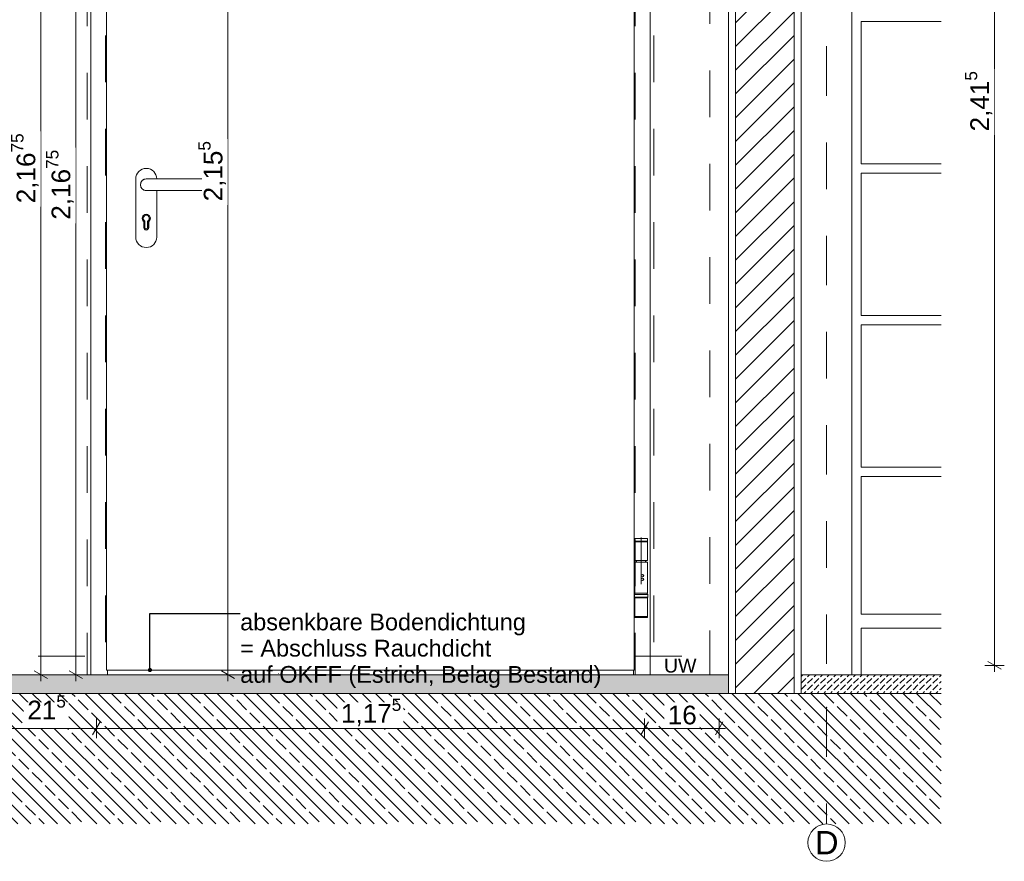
# Model space of a CAD drawing. Header units: metres. Extents: x -0.29 to 8.94, y -1.97 to 1.73.
# Tile 25 of 44: x 3.46 to 5.57, y -1.97 to -0.17. Entities that reach past the tile are written whole.
import ezdxf

# ---------------------------------------------------------------- set-up
doc = ezdxf.new("R2010")
doc.units = ezdxf.units.M
doc.header["$MEASUREMENT"] = 0
for name, pattern in [('MITTE2', [0.028575, 0.01905, -0.003175, 0.003175, -0.003175]), ('Strichlinie doppelt', [0.109361, 0.052917, -0.021167, 0.014111, -0.021167]), ('Strichlinie eng', [0.023, 0.015, -0.008]), ('Wipeout_Contour', [1, 0, -1])]:
    doc.linetypes.add(name, pattern=pattern)
for name, color, linetype in [('152 - Bemaßung_ Beschriftung.Ausbau', 7, 'Continuous'), ('451 - Universal.Achsen Raster', 7, 'Continuous'), ('603 - Struktur.Bodenplatte_ Decke Roh', 7, 'Continuous'), ('605 - Struktur.Wand Innen', 7, 'Continuous'), ('650 - Abdeckung.Fußboden Aufbau', 7, 'Continuous'), ('701 - Einrichtung.Möbel', 7, 'Continuous'), ('Neubau_152 - Bemaßung_ Beschriftung.Ausbau', 7, 'Continuous'), ('Neubau_301 - Elemente.Linie', 7, 'Continuous'), ('Neubau_302 - Elemente.Schraffur', 7, 'Continuous'), ('Neubau_804 - HKLSE.Elektrik', 7, 'Continuous')]:
    doc.layers.add(name, color=color, linetype=linetype)
doc.styles.add('ERSTELLTER_STIL_1', font='txt')
doc.dimstyles.new('ERSTELLTER_STIL__3', dxfattribs={"dimtxt": 0.04, "dimasz": 0.02128, "dimexe": 0.18, "dimexo": 0.0625, "dimgap": 0, "dimtad": 1, "dimtih": 1, "dimtoh": 1, "dimzin": 0, "dimdsep": 46, "dimtxsty": 'ERSTELLTER_STIL_1', "dimblk": 'ARROWHEAD_2', "dimblk1": 'ARROWHEAD_2', "dimblk2": 'ARROWHEAD_2', "dimcen": 0.09, "dimse1": 1, "dimse2": 1, "dimclrd": 7, "dimclre": 7, "dimclrt": 7, "dimazin": 0, "dimtfac": 1, "dimtdec": 4, "dimtmove": 0, "dimatfit": 3, "dimfxl": 1, "dimtolj": 1, "dimtzin": 0, "dimarcsym": 0})
doc.dimstyles.new('ERSTELLTER_STIL__4', dxfattribs={"dimtxt": 0.04, "dimasz": 0.02128, "dimexe": 0.18, "dimexo": 0.0625, "dimgap": 0, "dimtad": 1, "dimzin": 0, "dimdsep": 46, "dimtxsty": 'ERSTELLTER_STIL_1', "dimblk": 'ARROWHEAD_2', "dimblk1": 'ARROWHEAD_2', "dimblk2": 'ARROWHEAD_2', "dimcen": 0.09, "dimse1": 1, "dimse2": 1, "dimclrd": 7, "dimclre": 7, "dimclrt": 7, "dimazin": 0, "dimtfac": 1, "dimtdec": 4, "dimtmove": 0, "dimatfit": 3, "dimfxl": 1, "dimtolj": 1, "dimtzin": 0, "dimarcsym": 0})
doc.dimstyles.new('ERSTELLTER_STIL__7', dxfattribs={"dimtxt": 0.18, "dimasz": 0.01824, "dimexe": 0.18, "dimexo": 0.0625, "dimgap": 0, "dimtad": 0, "dimtih": 1, "dimtoh": 1, "dimdec": 4, "dimzin": 0, "dimdsep": 46, "dimcen": 0.09, "dimadec": 0, "dimazin": 0, "dimtfac": 1, "dimtdec": 4, "dimtmove": 0, "dimatfit": 3, "dimldrblk": 'ARROWHEAD_11', "dimfxl": 1, "dimtolj": 1, "dimtzin": 0, "dimarcsym": 0})
pattern_1 = [(45, (-3.107661, 1.650449), (-0.014142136, 0.014142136), [0.015, -0.005]), (45, (-3.107661, 1.66459), (-0.014142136, 0.014142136), [0.015, -0.005])]

# ---------------------------------------------------------------- blocks, each defined once
blk = doc.blocks.new('*D23', base_point=(-3.1077, 1.6504))
at = {"layer": '152 - Bemaßung_ Beschriftung.Ausbau', "color": 7, "linetype": 'Continuous', "lineweight": 5}
for p, q in [((3.4123, -1.7056), (3.4123, -1.6636)), ((3.6273, -1.7056), (3.6273, -1.6636)), ((3.4204, -1.6706), (3.4042, -1.6986)), ((3.4123, -1.6846), (3.6273, -1.6846)), ((3.6354, -1.6706), (3.6192, -1.6986))]:
    blk.add_line(p, q, dxfattribs=at)
at = {"color": 254, "linetype": 'Wipeout_Contour', "lineweight": 0, "ltscale": 15.704492}
blk.add_wipeout([(3.4719, -1.6841), (3.5677, -1.6841), (3.5677, -1.6291), (3.4719, -1.6291)], dxfattribs=at).dxf.layer = '152 - Bemaßung_ Beschriftung.Ausbau'
at = {"layer": '152 - Bemaßung_ Beschriftung.Ausbau', "color": 7, "lineweight": 5, "insert": (3.4794, -1.677), "char_height": 0.04, "attachment_point": 7, "style": 'ERSTELLTER_STIL_1'}
blk.add_mtext('\\A1;{\\pql;\\fArial|b0|i0|c0|p38;21\\fArial|b0|i0|c0|p38;\\A1{\\H.66x;\\S5^  ;}}', dxfattribs=at)
blk = doc.blocks.new('ARROWHEAD_2')
at = {"color": 0, "linetype": 'Continuous', "lineweight": 0}
for p, q in [((0, 0), (-1, 0)), ((-0.378, -0.655), (0.378, 0.655))]:
    blk.add_line(p, q, dxfattribs=at)
blk = doc.blocks.new('*D24', base_point=(-3.1077, 1.6504))
at = {"layer": '152 - Bemaßung_ Beschriftung.Ausbau', "color": 7, "linetype": 'Continuous', "lineweight": 5}
for p, q in [((3.6273, -1.7056), (3.6273, -1.6636)), ((4.8023, -1.7056), (4.8023, -1.6636)), ((3.6354, -1.6706), (3.6192, -1.6986)), ((3.6273, -1.6846), (4.8023, -1.6846)), ((4.8104, -1.6706), (4.7942, -1.6986))]:
    blk.add_line(p, q, dxfattribs=at)
at = {"color": 254, "linetype": 'Wipeout_Contour', "lineweight": 0, "ltscale": 18.240669}
blk.add_wipeout([(4.1441, -1.6841), (4.2855, -1.6841), (4.2855, -1.6291), (4.1441, -1.6291)], dxfattribs=at).dxf.layer = '152 - Bemaßung_ Beschriftung.Ausbau'
at = {"layer": '152 - Bemaßung_ Beschriftung.Ausbau', "color": 7, "lineweight": 5, "insert": (4.1516, -1.6843), "char_height": 0.04, "attachment_point": 7, "style": 'ERSTELLTER_STIL_1'}
blk.add_mtext('\\A1;{\\pql;\\fArial|b0|i0|c0|p38;1,17\\fArial|b0|i0|c0|p38;\\A1{\\H.66x;\\S5^  ;}}', dxfattribs=at)
blk = doc.blocks.new('*D25', base_point=(-3.1077, 1.6504))
at = {"layer": '152 - Bemaßung_ Beschriftung.Ausbau', "color": 7, "linetype": 'Continuous', "lineweight": 5}
for p, q in [((4.8023, -1.7056), (4.8023, -1.6636)), ((4.9623, -1.7056), (4.9623, -1.6636)), ((4.8104, -1.6706), (4.7942, -1.6986)), ((4.8023, -1.6846), (4.9623, -1.6846)), ((4.9542, -1.6986), (4.9704, -1.6706)), ((4.9623, -1.6846), (4.976, -1.6846))]:
    blk.add_line(p, q, dxfattribs=at)
at = {"color": 254, "linetype": 'Wipeout_Contour', "lineweight": 0, "ltscale": 20.728024}
blk.add_wipeout([(4.8445, -1.6841), (4.9202, -1.6841), (4.9202, -1.6291), (4.8445, -1.6291)], dxfattribs=at).dxf.layer = '152 - Bemaßung_ Beschriftung.Ausbau'
at = {"layer": '152 - Bemaßung_ Beschriftung.Ausbau', "color": 7, "lineweight": 5, "insert": (4.852, -1.6766), "char_height": 0.04, "attachment_point": 7, "style": 'ERSTELLTER_STIL_1'}
blk.add_mtext('\\A1;{\\pql;\\fArial|b0|i0|c0|p38;16}', dxfattribs=at)
blk = doc.blocks.new('*D26', base_point=(-3.1077, 1.6504))
at = {"layer": '152 - Bemaßung_ Beschriftung.Ausbau', "color": 7, "linetype": 'Continuous', "lineweight": 5}
for p, q in [((3.6043, 0.5974), (3.5623, 0.5974)), ((3.5693, 0.6055), (3.5973, 0.5894)), ((3.5833, -1.5696), (3.5833, 0.5974)), ((3.5693, -1.5615), (3.5973, -1.5776)), ((3.6043, -1.5696), (3.5623, -1.5696)), ((3.5833, -1.5832), (3.5833, -1.5696))]:
    blk.add_line(p, q, dxfattribs=at)
at = {"color": 254, "linetype": 'Wipeout_Contour', "lineweight": 0, "ltscale": 14.52892}
blk.add_wipeout([(3.5828, 0.5114), (3.5828, 0.5969), (3.5278, 0.5969), (3.5278, 0.5114)], dxfattribs=at).dxf.layer = '152 - Bemaßung_ Beschriftung.Ausbau'
at = {"color": 254, "linetype": 'Wipeout_Contour', "lineweight": 0, "ltscale": 14.526065}
blk.add_wipeout([(3.5828, -0.602), (3.5828, -0.4405), (3.5278, -0.4405), (3.5278, -0.602)], dxfattribs=at).dxf.layer = '152 - Bemaßung_ Beschriftung.Ausbau'
at = {"layer": '152 - Bemaßung_ Beschriftung.Ausbau', "color": 7, "lineweight": 5, "char_height": 0.04, "attachment_point": 7, "rotation": 90, "style": 'ERSTELLTER_STIL_1'}
for s, insert in [('\\A1;{\\pql;\\fArial|b0|i0|c0|p38;4\\fArial|b0|i0|c0|p38;\\A1{\\H.66x;\\S25^  ;}}', (3.5758, 0.5189)), ('\\A1;{\\pql;\\fArial|b0|i0|c0|p38;2,16\\fArial|b0|i0|c0|p38;\\A1{\\H.66x;\\S75^  ;}}', (3.5831, -0.5945))]:
    blk.add_mtext(s, dxfattribs=dict(at, insert=insert))
blk = doc.blocks.new('*D30', base_point=(-3.1077, 1.6504))
at = {"layer": '152 - Bemaßung_ Beschriftung.Ausbau', "color": 7, "linetype": 'Continuous', "lineweight": 5}
for p, q in [((3.5293, 0.5974), (3.4873, 0.5974)), ((3.4943, 0.6055), (3.5223, 0.5894)), ((3.5083, -1.5696), (3.5083, 0.5974)), ((3.4943, -1.5615), (3.5223, -1.5776)), ((3.5293, -1.5696), (3.4873, -1.5696)), ((3.5083, -1.5832), (3.5083, -1.5696))]:
    blk.add_line(p, q, dxfattribs=at)
at = {"color": 254, "linetype": 'Wipeout_Contour', "lineweight": 0, "ltscale": 14.212288}
blk.add_wipeout([(3.5078, -0.5668), (3.5078, -0.4053), (3.4528, -0.4053), (3.4528, -0.5668)], dxfattribs=at).dxf.layer = '152 - Bemaßung_ Beschriftung.Ausbau'
at = {"layer": '152 - Bemaßung_ Beschriftung.Ausbau', "color": 7, "lineweight": 5, "insert": (3.5081, -0.5593), "char_height": 0.04, "attachment_point": 7, "rotation": 90, "style": 'ERSTELLTER_STIL_1'}
blk.add_mtext('\\A1;{\\pql;\\fArial|b0|i0|c0|p38;2,16\\fArial|b0|i0|c0|p38;\\A1{\\H.66x;\\S75^  ;}}', dxfattribs=at)
blk = doc.blocks.new('*D32', base_point=(-3.1077, 1.6504))
at = {"layer": '152 - Bemaßung_ Beschriftung.Ausbau', "color": 7, "linetype": 'Continuous', "lineweight": 5}
for p, q in [((3.2973, 1.2724), (3.2693, 1.2885)), ((3.2833, 1.2804), (3.2833, 1.2941)), ((3.3043, 1.2804), (3.2623, 1.2804)), ((3.2833, -1.5696), (3.2833, 1.2804)), ((3.2693, -1.5615), (3.2973, -1.5776)), ((3.3043, -1.5696), (3.2623, -1.5696)), ((3.2833, -1.5832), (3.2833, -1.5696))]:
    blk.add_line(p, q, dxfattribs=at)
at = {"color": 254, "linetype": 'Wipeout_Contour', "lineweight": 0, "ltscale": 13.194811}
blk.add_wipeout([(3.2828, -0.2053), (3.2828, -0.0838), (3.2278, -0.0838), (3.2278, -0.2053)], dxfattribs=at).dxf.layer = '152 - Bemaßung_ Beschriftung.Ausbau'
at = {"layer": '152 - Bemaßung_ Beschriftung.Ausbau', "color": 7, "lineweight": 5, "insert": (3.2753, -0.1978), "char_height": 0.04, "attachment_point": 7, "rotation": 90, "style": 'ERSTELLTER_STIL_1'}
blk.add_mtext('\\A1;{\\pql;\\fArial|b0|i0|c0|p38;2,85}', dxfattribs=at)
blk = doc.blocks.new('*D44', base_point=(-3.1077, 1.6504))
at = {"layer": '152 - Bemaßung_ Beschriftung.Ausbau', "color": 7, "linetype": 'Continuous', "lineweight": 5}
for p, q in [((3.8954, 0.5935), (3.9234, 0.5774)), ((3.9304, 0.5854), (3.8884, 0.5854)), ((3.9094, -1.5696), (3.9094, 0.5854)), ((3.8954, -1.5615), (3.9234, -1.5776)), ((3.9304, -1.5696), (3.8884, -1.5696)), ((3.9094, -1.5832), (3.9094, -1.5696))]:
    blk.add_line(p, q, dxfattribs=at)
at = {"color": 254, "linetype": 'Wipeout_Contour', "lineweight": 0, "ltscale": 15.78773}
blk.add_wipeout([(3.9089, -0.5628), (3.9089, -0.4213), (3.8539, -0.4213), (3.8539, -0.5628)], dxfattribs=at).dxf.layer = '152 - Bemaßung_ Beschriftung.Ausbau'
at = {"layer": '152 - Bemaßung_ Beschriftung.Ausbau', "color": 7, "lineweight": 5, "insert": (3.9092, -0.5553), "char_height": 0.04, "attachment_point": 7, "rotation": 90, "style": 'ERSTELLTER_STIL_1'}
blk.add_mtext('\\A1;{\\pql;\\fArial|b0|i0|c0|p38;2,15\\fArial|b0|i0|c0|p38;\\A1{\\H.66x;\\S5^  ;}}', dxfattribs=at)
blk = doc.blocks.new('*D46', base_point=(-3.1077, 1.6504))
at = {"layer": '152 - Bemaßung_ Beschriftung.Ausbau', "color": 7, "linetype": 'Continuous', "lineweight": 5}
for p, q in [((5.5733, 0.8654), (5.5313, 0.8654)), ((5.5383, 0.8735), (5.5663, 0.8574)), ((5.5523, -1.5496), (5.5523, 0.8654)), ((5.5733, -1.5496), (5.5313, -1.5496)), ((5.5383, -1.5415), (5.5663, -1.5576)), ((5.5523, -1.5632), (5.5523, -1.5496))]:
    blk.add_line(p, q, dxfattribs=at)
at = {"color": 254, "linetype": 'Wipeout_Contour', "lineweight": 0, "ltscale": 22.234443}
blk.add_wipeout([(5.5518, -0.4128), (5.5518, -0.2713), (5.4968, -0.2713), (5.4968, -0.4128)], dxfattribs=at).dxf.layer = '152 - Bemaßung_ Beschriftung.Ausbau'
at = {"layer": '152 - Bemaßung_ Beschriftung.Ausbau', "color": 7, "lineweight": 5, "insert": (5.5521, -0.4053), "char_height": 0.04, "attachment_point": 7, "rotation": 90, "style": 'ERSTELLTER_STIL_1'}
blk.add_mtext('\\A1;{\\pql;\\fArial|b0|i0|c0|p38;2,41\\fArial|b0|i0|c0|p38;\\A1{\\H.66x;\\S5^  ;}}', dxfattribs=at)
blk = doc.blocks.new('ARROWHEAD_11')
at = {"color": 0, "linetype": 'Continuous', "lineweight": 0}
blk.add_line((0, 0), (-1, 0), dxfattribs=at)
at = {"color": 0, "linetype": 'Continuous', "lineweight": 0, "const_width": 0.25, "flags": 128}
blk.add_lwpolyline([(-0.125, 0, 1), (0.125, 0, 1)], format="xyb", close=True, dxfattribs=at)

msp = doc.modelspace()

# ---------------------------------------------------------------- hatches: boundary and pattern name
at = {"layer": '650 - Abdeckung.Fußboden Aufbau', "linetype": 'Continuous', "lineweight": 5}
h = msp.add_hatch(dxfattribs=at)
h.set_pattern_fill('Beton__unbewehrt_0002', style=0, pattern_type=2)
h.set_pattern_definition(pattern_1)
h.paths.add_polyline_path([(2.8823, -1.6096), (4.9824, -1.6096), (4.9824, -1.5696), (2.8823, -1.5696)])
h = msp.add_hatch(dxfattribs=at)
h.set_pattern_fill('Beton__unbewehrt_0002', style=0, pattern_type=2)
h.set_pattern_definition(pattern_1)
h.paths.add_polyline_path([(5.1378, -1.5696), (5.1378, -1.6096), (5.4378, -1.6096), (5.4378, -1.5696)])
at = {"layer": 'Neubau_302 - Elemente.Schraffur', "linetype": 'Continuous', "lineweight": 5}
msp.add_hatch(color=7, dxfattribs=at).paths.add_polyline_path([(4.0179, -1.5661), (4.0167, -1.5661), (4.0173, -1.5696)])

# ---------------------------------------------------------------- linework, layer by layer
at = {"layer": '451 - Universal.Achsen Raster', "color": 160, "linetype": 'Strichlinie doppelt', "lineweight": 9, "ltscale": 2, "true_color": 0x3232ff}
for p, q in [((5.1923, 1.4004), (5.1923, -1.6396)), ((5.1923, -1.6396), (5.1923, -1.8896))]:
    msp.add_line(p, q, dxfattribs=at)
at = {"layer": '451 - Universal.Achsen Raster', "color": 160, "linetype": 'Continuous', "lineweight": 9, "true_color": 0x3232ff}
msp.add_circle((5.1923, -1.9296), 0.04, dxfattribs=at)
at = {"layer": '451 - Universal.Achsen Raster', "color": 160, "linetype": 'Strichlinie doppelt', "lineweight": 9, "ltscale": 2, "true_color": 0x3232ff}
msp.add_point((5.1923, -1.6396), dxfattribs=at)
msp.add_point((5.1923, -1.6396), dxfattribs=at)
at = {"layer": '603 - Struktur.Bodenplatte_ Decke Roh', "color": 7, "linetype": 'Continuous', "lineweight": 13}
for p, q in [((4.9678, -1.6096), (2.8823, -1.6096)), ((5.4378, -1.6096), (5.1378, -1.6096))]:
    msp.add_line(p, q, dxfattribs=at)
at = {"layer": '605 - Struktur.Wand Innen', "color": 7, "linetype": 'Continuous', "lineweight": 18}
for p, q in [((4.9823, 0.6304), (4.9823, -1.5696)), ((5.1378, 0.6204), (5.1378, -1.5696)), ((4.9824, -1.5696), (4.9824, -1.6096)), ((5.1378, -1.5696), (5.1378, -1.6096))]:
    msp.add_line(p, q, dxfattribs=at)
at = {"layer": '650 - Abdeckung.Fußboden Aufbau', "color": 7, "linetype": 'Continuous', "lineweight": 9}
for p, q in [((4.9824, -1.5696), (2.8823, -1.5696)), ((5.2464, -1.5696), (5.1378, -1.5696)), ((5.4378, -1.5696), (5.2664, -1.5696))]:
    msp.add_line(p, q, dxfattribs=at)
at = {"layer": '701 - Einrichtung.Möbel', "color": 7, "linetype": 'Continuous', "lineweight": 13}
for p, q in [((5.2664, -0.1696), (5.2664, -0.4746)), ((5.4378, -0.1696), (5.2664, -0.1696)), ((5.4378, -0.4746), (5.2664, -0.4746)), ((5.2664, -0.4946), (5.2664, -0.7996)), ((5.4378, -0.4946), (5.2664, -0.4946)), ((5.4378, -0.7996), (5.2664, -0.7996)), ((5.2664, -0.8196), (5.2664, -1.1246)), ((5.4378, -0.8196), (5.2664, -0.8196)), ((5.4378, -1.1246), (5.2664, -1.1246)), ((5.2664, -1.1446), (5.2664, -1.4396)), ((5.4378, -1.1446), (5.2664, -1.1446)), ((5.4378, -1.4396), (5.2664, -1.4396)), ((5.2664, -1.4696), (5.2664, -1.5696)), ((5.4378, -1.4696), (5.2664, -1.4696)), ((5.2664, -1.5696), (5.2464, -1.5696))]:
    msp.add_line(p, q, dxfattribs=at)
at = {"layer": '701 - Einrichtung.Möbel', "color": 7, "linetype": 'Continuous', "lineweight": 13, "flags": 128}
msp.add_lwpolyline([(5.2464, 0.5304), (5.2464, 0.5004), (5.2464, -1.4696), (5.2464, -1.5696)], dxfattribs=at)
at = {"layer": 'Neubau_301 - Elemente.Linie', "color": 1, "linetype": 'Continuous', "lineweight": 5}
for p, q in [((3.6153, 0.5974), (3.6153, -1.5696)), ((4.8143, -1.5696), (4.8143, 0.5974)), ((3.6493, 0.5634), (3.6493, -1.5596)), ((4.7803, 0.5634), (4.7803, -1.5596)), ((3.7118, -0.5071), (3.7118, -0.6316)), ((3.7343, -0.5071), (3.7468, -0.5071)), ((3.7468, -0.5071), (3.8614, -0.5071)), ((3.8614, -0.5071), (3.8664, -0.5071)), ((3.8664, -0.5071), (3.8664, -0.5321)), ((3.7343, -0.5321), (3.7468, -0.5321)), ((3.7468, -0.5321), (3.8614, -0.5321)), ((3.7568, -0.6316), (3.7568, -0.5311)), ((3.8614, -0.5321), (3.8664, -0.5321)), ((3.7291, -0.5986), (3.7291, -0.6114)), ((3.7292, -0.6119), (3.7292, -0.5983)), ((3.7313, -0.5973), (3.7293, -0.5984)), ((3.7293, -0.5984), (3.7293, -0.6111)), ((3.7293, -0.6111), (3.7293, -0.6126)), ((3.7313, -0.5973), (3.7313, -0.6111)), ((3.7373, -0.6111), (3.7373, -0.5973)), ((3.7373, -0.5973), (3.7393, -0.5984)), ((3.7393, -0.6111), (3.7393, -0.5984)), ((3.7393, -0.6111), (3.7393, -0.6126)), ((3.7395, -0.5983), (3.7395, -0.6119)), ((3.7396, -0.6114), (3.7396, -0.5986)), ((3.7297, -0.6136), (3.73, -0.6136)), ((3.7387, -0.6136), (3.7389, -0.6136)), ((4.7976, -1.3548), (4.7978, -1.3548)), ((4.7976, -1.3601), (4.7978, -1.3601)), ((4.7976, -1.3628), (4.7983, -1.3628)), ((4.7976, -1.3681), (4.7983, -1.3681)), ((4.7978, -1.3548), (4.7983, -1.3548)), ((4.7978, -1.3601), (4.7983, -1.3601)), ((4.7803, -1.5596), (3.6493, -1.5596)), ((3.6513, -1.5596), (3.6513, -1.5696)), ((4.7783, -1.5596), (4.7783, -1.5696))]:
    msp.add_line(p, q, dxfattribs=at)
at = {"layer": 'Neubau_301 - Elemente.Linie', "color": 1, "linetype": 'MITTE2', "lineweight": 5}
msp.add_line((4.7948, -1.2757), (4.7948, -1.4497), dxfattribs=at)
at = {"layer": 'Neubau_301 - Elemente.Linie', "color": 1, "linetype": 'Continuous', "lineweight": 5}
for points in [[(4.7811, -1.3023), (4.7811, -1.2848)], [(4.7811, -1.2848), (4.8086, -1.2848)], [(4.7818, -1.2776), (4.7813, -1.2781)], [(4.7813, -1.2781), (4.7813, -1.2836)], [(4.8083, -1.2781), (4.7813, -1.2781)], [(4.7813, -1.2836), (4.7823, -1.2846)], [(4.8083, -1.2836), (4.7813, -1.2836)], [(4.8078, -1.2776), (4.7818, -1.2776)], [(4.8073, -1.2846), (4.7823, -1.2846)], [(4.7853, -1.2846), (4.7853, -1.2848)], [(4.8043, -1.2846), (4.8043, -1.2848)], [(4.8048, -1.2848), (4.8048, -1.2846)], [(4.8053, -1.2848), (4.8053, -1.2846)], [(4.8083, -1.2836), (4.8073, -1.2846)], [(4.8078, -1.2776), (4.8083, -1.2781)], [(4.8083, -1.2781), (4.8083, -1.2836)], [(4.8086, -1.3251), (4.8086, -1.2848)], [(4.7811, -1.3023), (4.7811, -1.3026), (4.7813, -1.3026), (4.7813, -1.3028), (4.7813, -1.3031), (4.7813, -1.3033), (4.7813, -1.3036), (4.7813, -1.3038), (4.7813, -1.3041), (4.7813, -1.3043), (4.7813, -1.3046), (4.7813, -1.3048), (4.7813, -1.3051), (4.7813, -1.3053), (4.7813, -1.3056), (4.7813, -1.3058), (4.7813, -1.3061), (4.7813, -1.3063), (4.7813, -1.3066), (4.7813, -1.3068), (4.7811, -1.3071)], [(4.7811, -1.3071), (4.7811, -1.3073)], [(4.7811, -1.3251), (4.7811, -1.3073)], [(4.7803, -1.3151), (4.7803, -1.3153)], [(4.7803, -1.3286), (4.8086, -1.3286)], [(4.7811, -1.3251), (4.8086, -1.3251)], [(4.7811, -1.3946), (4.7811, -1.3286)], [(4.7853, -1.3286), (4.7853, -1.3251)], [(4.8043, -1.3286), (4.8043, -1.3251)], [(4.8048, -1.3286), (4.8048, -1.3251)], [(4.8053, -1.3286), (4.8053, -1.3251)], [(4.8086, -1.3946), (4.8086, -1.3286)], [(4.8086, -1.3946), (4.7803, -1.3946)], [(4.7806, -1.3976), (4.7823, -1.3946)], [(4.7806, -1.4036), (4.7806, -1.3976)], [(4.7806, -1.3976), (4.8091, -1.3976)], [(4.7806, -1.4036), (4.7806, -1.4038), (4.7806, -1.4041), (4.7808, -1.4041), (4.7808, -1.4043), (4.7811, -1.4043), (4.7811, -1.4046), (4.7813, -1.4046)], [(4.7806, -1.4036), (4.8091, -1.4036)], [(4.7811, -1.4223), (4.7811, -1.4046)], [(4.7811, -1.4046), (4.8086, -1.4046)], [(4.8091, -1.3976), (4.8073, -1.3946)], [(4.8083, -1.4046), (4.8086, -1.4046), (4.8086, -1.4043), (4.8088, -1.4043), (4.8088, -1.4041), (4.8091, -1.4041), (4.8091, -1.4038), (4.8091, -1.4036)], [(4.8086, -1.4448), (4.8086, -1.4046)], [(4.8091, -1.4036), (4.8091, -1.3976)], [(4.7811, -1.4223), (4.7811, -1.4226), (4.7813, -1.4226), (4.7813, -1.4228), (4.7813, -1.4231), (4.7813, -1.4233), (4.7813, -1.4236), (4.7813, -1.4238), (4.7813, -1.4241), (4.7813, -1.4243), (4.7813, -1.4246), (4.7813, -1.4248), (4.7813, -1.4251), (4.7813, -1.4253), (4.7813, -1.4256), (4.7813, -1.4258), (4.7813, -1.4261), (4.7813, -1.4263), (4.7813, -1.4266), (4.7813, -1.4268), (4.7811, -1.4271)], [(4.7811, -1.4271), (4.7811, -1.4273)], [(4.7811, -1.4448), (4.7811, -1.4273)], [(4.7811, -1.4448), (4.8086, -1.4448)], [(4.7813, -1.4448), (4.7813, -1.4463)], [(4.7813, -1.4463), (4.7818, -1.4468)], [(4.8083, -1.4463), (4.7813, -1.4463)], [(4.8078, -1.4468), (4.7818, -1.4468)], [(4.8083, -1.4463), (4.8078, -1.4468)], [(4.8083, -1.4448), (4.8083, -1.4463)]]:
    msp.add_lwpolyline(points, dxfattribs=at)
for centre, radius, start, end in [((3.7343, -0.5071), 0.0225, 0, 180), ((3.7343, -0.5196), 0.0125, 90, 270), ((3.7343, -0.5196), 0.0125, 111.5923, 248.4077), ((3.7343, -0.5196), 0.0125, 90, 111.5923), ((3.7343, -0.5196), 0.0125, 248.4077, 270), ((3.7343, -0.5916), 0.00875, 306.8699, 233.1301), ((3.7343, -0.5916), 0.0085, 306.0319, 233.9681), ((3.7343, -0.5916), 0.0065, 297.4864, 242.5136), ((3.7343, -0.6114), 0.00525, 180, 0), ((3.7343, -0.6111), 0.00525, 184.6648, 355.3352), ((3.7343, -0.6119), 0.00515, 180, 182.1489), ((3.7343, -0.6111), 0.005, 180, 0), ((3.7343, -0.6111), 0.003, 180, 0), ((3.7343, -0.6316), 0.0225, 180, 0), ((4.798, -1.3574), 0.00266, 98.7234, 261.2766), ((4.798, -1.3654), 0.00266, 98.7234, 261.2766), ((4.7967, -1.3574), 0.00284, 292.5368, 67.4632), ((4.7967, -1.3654), 0.00284, 292.5368, 67.4632), ((4.7979, -1.3574), 0.00266, 278.7234, 81.2766), ((4.7979, -1.3654), 0.00266, 278.7234, 81.2766)]:
    msp.add_arc(centre, radius, start, end, dxfattribs=at)
at = {"layer": 'Neubau_804 - HKLSE.Elektrik', "color": 1, "linetype": 'Strichlinie eng', "lineweight": 13, "ltscale": 2, "flags": 128}
for points in [[(3.6473, 1.2804), (3.6073, 1.2804), (3.6073, -1.5696), (3.6473, -1.5696)], [(4.8223, 1.2804), (4.7823, 1.2804), (4.7823, -1.5696), (4.8223, -1.5696)], [(4.9823, 0.8854), (4.9423, 0.8854), (4.9423, -1.5696), (4.9823, -1.5696)], [(2.9023, -1.5296), (3.6473, -1.5296), (3.6473, -1.5696), (2.9023, -1.5696)], [(4.7823, -1.5296), (4.9823, -1.5296), (4.9823, -1.5696), (4.7823, -1.5696)]]:
    msp.add_lwpolyline(points, close=True, dxfattribs=at)

# ---------------------------------------------------------------- texts
at = {"layer": '451 - Universal.Achsen Raster', "color": 160, "lineweight": 9, "true_color": 0x3232ff, "insert": (5.1676, -1.9046), "char_height": 0.05, "attachment_point": 1, "style": 'ERSTELLTER_STIL_1'}
msp.add_mtext('\\A1;{\\pql;\\pt0;\\fArial|b0|i0|c0|p38;D}', dxfattribs=at)

# ---------------------------------------------------------------- wipeouts: each hides what was drawn before it
at = {"color": 254, "linetype": 'Wipeout_Contour', "lineweight": 0, "ltscale": 20.955852}
msp.add_wipeout([(5.1228, -1.6096), (5.1228, 0.6304), (4.9973, 0.6304), (4.9973, -1.6096)], dxfattribs=at).dxf.layer = '605 - Struktur.Wand Innen'

# ---------------------------------------------------------------- next in the draw order: hatches: boundary and pattern name
at = {"layer": '603 - Struktur.Bodenplatte_ Decke Roh', "linetype": 'Continuous', "lineweight": 5}
h = msp.add_hatch(dxfattribs=at)
h.set_pattern_fill('Beton__WU_0002', style=0, pattern_type=2)
h.set_pattern_definition([(135, (-3.10766, 1.65045), (0.0424264, 0.0424264), []), (135, (-3.121803, 1.636306), (0.0424264, 0.0424264), []), (135, (-3.135945, 1.622164), (0.0424264, 0.0424264), [0.03, -0.01])])
h.paths.add_polyline_path([(5.4378, -1.6096), (2.4523, -1.6096), (2.4523, -1.8896), (5.4378, -1.8896)])
at = {"layer": '605 - Struktur.Wand Innen', "linetype": 'Continuous', "lineweight": 5}
h = msp.add_hatch(dxfattribs=at)
h.set_pattern_fill('MW_Ziegel_0002', style=0, pattern_type=2)
h.set_pattern_definition([(45, (-3.10766, 1.65045), (-0.02545584, 0.02545584), [])])
h.paths.add_polyline_path([(5.1228, -1.6096), (5.1228, 0.6304), (4.9973, 0.6304), (4.9973, -1.6096)])

# ---------------------------------------------------------------- next in the draw order: linework, layer by layer
at = {"layer": '605 - Struktur.Wand Innen', "color": 7, "linetype": 'Continuous', "lineweight": 18}
for p, q in [((4.9973, 0.6304), (4.9973, -1.6096)), ((5.1228, 0.6304), (5.1228, -1.6096)), ((5.1378, -1.6096), (4.9678, -1.6096))]:
    msp.add_line(p, q, dxfattribs=at)

# ---------------------------------------------------------------- next in the draw order: dimensions: what is measured, and where the dimension line sits
at = {"layer": '152 - Bemaßung_ Beschriftung.Ausbau', "color": 7, "linetype": 'Continuous', "lineweight": 5}
dim = msp.add_linear_dim(base=(3.627321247, -1.684551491), p1=(3.412321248, -1.548632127), p2=(3.627321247, -1.558128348), dimstyle='ERSTELLTER_STIL__3', dxfattribs=at)
dim.commit()
dim.dimension.update_dxf_attribs({"geometry": '*D23', "text_midpoint": (3.563967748, -1.656551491), "dimtype": 160})

# ---------------------------------------------------------------- next in the draw order: dimensions: what is measured, and where the dimension line sits
dim = msp.add_linear_dim(base=(4.8023212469, -1.6845514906), p1=(3.6273212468, -1.5581283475), p2=(4.8023212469, -1.5555697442), dimstyle='ERSTELLTER_STIL__3', dxfattribs=at)
dim.commit()
dim.dimension.update_dxf_attribs({"geometry": '*D24', "text_midpoint": (4.2575694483, -1.6565514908), "dimtype": 160})

# ---------------------------------------------------------------- next in the draw order: dimensions: what is measured, and where the dimension line sits
dim = msp.add_linear_dim(base=(3.5833, 0.5974), p1=(3.6153, -1.5696), p2=(3.6153, 0.5974), angle=90, dimstyle='ERSTELLTER_STIL__4', dxfattribs=at)
dim.commit()
dim.dimension.update_dxf_attribs({"geometry": '*D26', "text_midpoint": (3.5553, -0.4733), "dimtype": 160, "text_rotation": 90})
dim = msp.add_linear_dim(base=(4.9623, -1.6846), p1=(4.8023, -1.5556), p2=(4.9623, -1.5513), dimstyle='ERSTELLTER_STIL__3', dxfattribs=at)
dim.commit()
dim.dimension.update_dxf_attribs({"geometry": '*D25', "text_midpoint": (4.8825, -1.6566), "dimtype": 160})

# ---------------------------------------------------------------- next in the draw order: dimensions: what is measured, and where the dimension line sits
dim = msp.add_linear_dim(base=(3.5083, 0.5974), p1=(3.6153, -1.5696), p2=(3.6153, 0.5974), angle=90, dimstyle='ERSTELLTER_STIL__4', dxfattribs=at)
dim.commit()
dim.dimension.update_dxf_attribs({"geometry": '*D30', "text_midpoint": (3.4803, -0.4381), "dimtype": 160, "text_rotation": 90})

# ---------------------------------------------------------------- next in the draw order: dimensions: what is measured, and where the dimension line sits
dim = msp.add_linear_dim(base=(3.2833, 1.2804), p1=(3.6153, -1.5696), p2=(4.9823, 1.2804), angle=90, dimstyle='ERSTELLTER_STIL__4', dxfattribs=at)
dim.commit()
dim.dimension.update_dxf_attribs({"geometry": '*D32', "text_midpoint": (3.2553, -0.1458), "dimtype": 160, "text_rotation": 90})

# ---------------------------------------------------------------- next in the draw order: texts
at = {"layer": 'Neubau_152 - Bemaßung_ Beschriftung.Ausbau', "color": 1, "linetype": 'Continuous', "lineweight": 13, "insert": (4.8438, -1.5655), "char_height": 0.03, "attachment_point": 7, "style": 'ERSTELLTER_STIL_1'}
msp.add_mtext('\\A1;{\\pql;\\fArial|b0|i0|c0|p38;U\\fArial|b0|i0|c0|p38;W}', dxfattribs=at)
msp.add_mtext('\\A1;{\\pql;\\fArial|b0|i0|c0|p38;U\\fArial|b0|i0|c0|p38;W}', dxfattribs=at)

# ---------------------------------------------------------------- next in the draw order: dimensions: what is measured, and where the dimension line sits
at = {"layer": '152 - Bemaßung_ Beschriftung.Ausbau', "color": 7, "linetype": 'Continuous', "lineweight": 5}
for base, p1, p2, picture, middle in [((5.5523212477, 0.8654485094), (4.9823212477, -1.5495514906), (4.9823212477, 0.8654485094), '*D46', (5.5243212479, -0.2993032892)), ((3.9094199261, 0.5854485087), (3.6473212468, -1.5695514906), (3.6073212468, 0.5854485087), '*D44', (3.8814199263, -0.4493032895))]:
    dim = msp.add_linear_dim(base=base, p1=p1, p2=p2, angle=90, dimstyle='ERSTELLTER_STIL__4', dxfattribs=at)
    dim.commit()
    dim.dimension.update_dxf_attribs({"geometry": picture, "text_midpoint": middle, "dimtype": 160, "text_rotation": 90})

# ---------------------------------------------------------------- next in the draw order: texts
at = {"layer": '152 - Bemaßung_ Beschriftung.Ausbau', "color": 7, "linetype": 'Continuous', "lineweight": 9, "insert": (3.9356, -1.4386), "char_height": 0.036, "attachment_point": 1, "line_spacing_factor": 0.936587, "style": 'ERSTELLTER_STIL_1'}
msp.add_mtext('\\A1;{\\pql;\\fArial|b0|i0|c0|p38;absenkbare Bodendichtung\\P\\pql;\\fArial|b0|i0|c0|p38;= Abschluss Rauchdicht\\P\\pql;\\fArial|b0|i0|c0|p38;auf OKFF\\fArial|b0|i0|c0|p38; (Estrich, Belag Bestand)}', dxfattribs=at)

# ---------------------------------------------------------------- next in the draw order: leaders
at = {"layer": '152 - Bemaßung_ Beschriftung.Ausbau', "color": 7, "linetype": 'Continuous', "lineweight": 9, "annotation_type": 0, "has_hookline": 1, "hookline_direction": 0, "text_width": 0.77}
msp.add_leader([(3.7422, -1.5596), (3.7422, -1.4386), (3.9356, -1.4386)], dimstyle='ERSTELLTER_STIL__7', dxfattribs=at)

doc.saveas('drawing.dxf')
